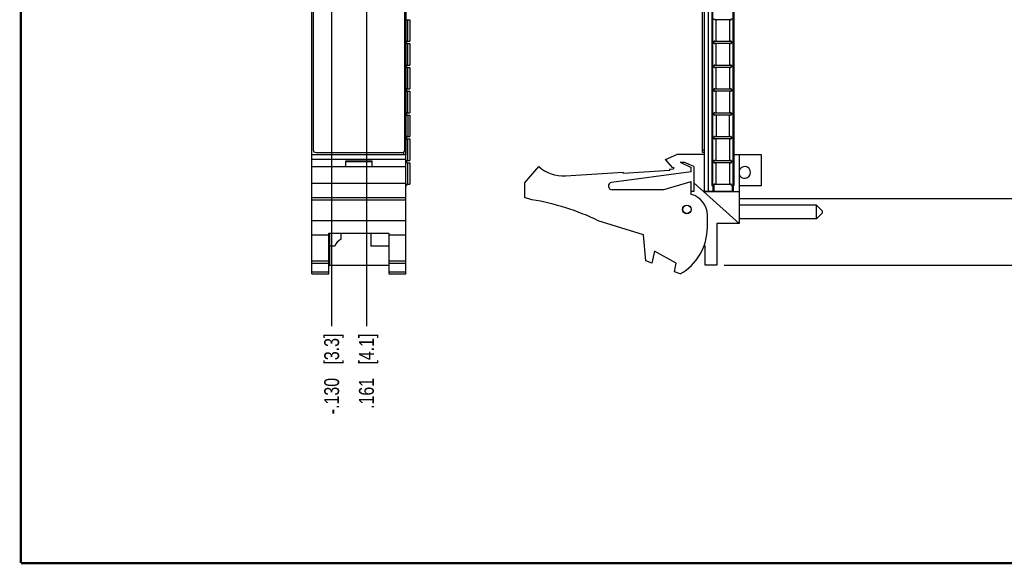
# Model space of a CAD drawing. Header units: inches. Extents: x 0.2 to 16.8, y 0.2 to 10.8.
# Tile 1 of 15: x 0.2 to 8.5, y 0.2 to 4.8. Entities that reach past the tile are written whole.
import ezdxf

# ---------------------------------------------------------------- set-up
doc = ezdxf.new("R2010")
doc.units = ezdxf.units.IN
doc.header["$LTSCALE"] = 0.935
doc.header["$MEASUREMENT"] = 0
doc.layers.get('0').update_dxf_attribs({"linetype": 'CONTINUOUS'})
doc.layers.add('DIMENSIONS', color=7, linetype='CONTINUOUS')
doc.styles.get("Standard").update_dxf_attribs({"font": 'txt', "width": 0.8})
doc.dimstyles.new('DIMSTYLE_1', dxfattribs={"dimtxt": 0.125, "dimasz": 0.18, "dimexe": 0.18, "dimexo": 0.0625, "dimgap": 0.09, "dimtad": 0, "dimtih": 1, "dimtoh": 1, "dimdec": 3, "dimzin": 4, "dimdsep": 46, "dimtxsty": 'STANDARD', "dimblk": '_FILLED', "dimblk1": '_FILLED', "dimblk2": '_FILLED', "dimcen": 0.09, "dimadec": 0, "dimazin": 0, "dimtp": 0.001, "dimtm": 0.001, "dimtfac": 1, "dimtdec": 3, "dimtofl": 0, "dimtmove": 0, "dimatfit": 3, "dimldrblk": '_FILLED', "dimfxl": 1, "dimtolj": 1, "dimtzin": 4, "dimarcsym": 0})
doc.dimstyles.new('DIMSTYLE_2', dxfattribs={"dimtxt": 0.125, "dimasz": 0.18, "dimexe": 0.18, "dimexo": 0.0625, "dimgap": 0.09, "dimtad": 0, "dimtih": 1, "dimtoh": 1, "dimdec": 3, "dimzin": 4, "dimdsep": 46, "dimtxsty": 'STANDARD', "dimblk": '_FILLED', "dimblk1": '_FILLED', "dimblk2": '_FILLED', "dimcen": 0.09, "dimadec": 0, "dimazin": 0, "dimtp": 0.001, "dimtm": 0.001, "dimtfac": 1, "dimtdec": 3, "dimtofl": 0, "dimtmove": 0, "dimatfit": 3, "dimldrblk": '_FILLED', "dimfxl": 1, "dimtolj": 1, "dimtzin": 4, "dimarcsym": 0})

# ---------------------------------------------------------------- blocks, each defined once
blk = doc.blocks.new('_FILLED')
at = {"color": 0, "linetype": 'BYBLOCK'}
blk.add_solid([(0, 0), (-1, 0.174), (-1, -0.174)], dxfattribs=at)
blk = doc.blocks.new('*D0')
at = {"layer": 'DIMENSIONS', "color": 2, "linetype": 'CONTINUOUS'}
for p, q in [((6.1955, 7.8214), (13.8039, 7.8214)), ((13.6789, 7.8214), (13.6789, 5.4141)), ((13.6789, 2.7567), (13.6789, 5.1641)), ((6.1496, 2.7567), (13.8039, 2.7567))]:
    blk.add_line(p, q, dxfattribs=at)
at = {"layer": 'DIMENSIONS', "color": 2, "linetype": 'CONTINUOUS', "xscale": 0.18, "yscale": 0.18, "zscale": 0.18}
for p, rotation in [((13.6789, 7.8214), 90), ((13.6789, 2.7567), 270)]:
    blk.add_blockref('_FILLED', p, dxfattribs=dict(at, rotation=rotation))
at = {"layer": 'DIMENSIONS', "color": 2, "linetype": 'CONTINUOUS', "insert": (13.6789, 5.3516), "char_height": 0.125, "width": 1.425, "attachment_point": 2, "line_spacing_factor": 0.9}
blk.add_mtext('5.065{\\Ftxt.shx;\\W1.000000;\\H0.125000; }[128.64]', dxfattribs=at)
blk = doc.blocks.new('*D11')
at = {"layer": 'DIMENSIONS', "color": 2, "linetype": 'CONTINUOUS'}
blk.add_line((2.857, 4.9181), (2.857, 2.2462), dxfattribs=at)
at = {"layer": 'DIMENSIONS', "color": 2, "linetype": 'CONTINUOUS', "insert": (2.7945, 2.1837), "char_height": 0.125, "width": 1.125, "attachment_point": 3, "rotation": 90, "line_spacing_factor": 0.9}
blk.add_mtext('-.130{\\Ftxt.shx;\\W1.000000;\\H0.125000; }[3.3]', dxfattribs=at)
blk = doc.blocks.new('*D12')
at = {"layer": 'DIMENSIONS', "color": 2, "linetype": 'CONTINUOUS'}
blk.add_line((3.1485, 4.9181), (3.1485, 2.2462), dxfattribs=at)
at = {"layer": 'DIMENSIONS', "color": 2, "linetype": 'CONTINUOUS', "insert": (3.086, 2.1837), "char_height": 0.125, "width": 1.025, "attachment_point": 3, "rotation": 90, "line_spacing_factor": 0.9}
blk.add_mtext('.161{\\Ftxt.shx;\\W1.000000;\\H0.125000; }[4.1]', dxfattribs=at)

msp = doc.modelspace()

# ---------------------------------------------------------------- linework, layer by layer
at = {"color": 7, "linetype": 'CONTINUOUS'}
for p, q in [((2.6911, 2.6837), (2.6911, 7.8214)), ((2.7031, 7.7934), (2.7031, 3.7234)), ((3.4711, 3.7234), (3.4711, 7.7934)), ((3.4771, 7.8214), (3.4771, 3.6857)), ((5.9691, 3.7034), (5.9691, 7.8134)), ((5.9841, 3.3757), (5.9841, 7.8214)), ((6.0151, 7.8214), (6.0151, 3.3784)), ((3.4794, 7.4264), (3.4794, 3.6857)), ((6.0452, 7.4264), (6.0452, 3.4264)), ((6.0517, 7.4264), (6.0517, 3.4264)), ((6.2247, 3.4264), (6.2247, 7.4264)), ((6.2312, 7.4264), (6.2312, 3.4264)), ((3.4884, 4.8164), (3.5121, 4.8164)), ((3.4969, 4.6364), (3.4969, 4.8164)), ((3.5121, 4.8164), (3.5121, 4.6364)), ((6.2041, 4.8164), (6.0702, 4.8164)), ((6.0819, 4.6364), (6.0819, 4.8164)), ((6.1945, 4.8164), (6.1945, 4.6364)), ((3.4884, 4.6364), (3.5121, 4.6364)), ((6.0702, 4.6364), (6.2041, 4.6364)), ((3.4884, 4.6164), (3.5121, 4.6164)), ((3.4969, 4.4364), (3.4969, 4.6164)), ((3.5121, 4.6164), (3.5121, 4.4364)), ((6.2041, 4.6164), (6.0702, 4.6164)), ((6.0819, 4.4364), (6.0819, 4.6164)), ((6.1945, 4.6164), (6.1945, 4.4364)), ((3.4884, 4.4364), (3.5121, 4.4364)), ((3.4884, 4.4164), (3.5121, 4.4164)), ((3.4969, 4.2364), (3.4969, 4.4164)), ((3.5121, 4.4164), (3.5121, 4.2364)), ((6.0702, 4.4364), (6.2041, 4.4364)), ((6.2041, 4.4164), (6.0702, 4.4164)), ((6.0819, 4.2364), (6.0819, 4.4164)), ((6.1945, 4.4164), (6.1945, 4.2364)), ((3.4884, 4.2364), (3.5121, 4.2364)), ((3.4884, 4.2164), (3.5121, 4.2164)), ((3.4969, 4.0364), (3.4969, 4.2164)), ((3.5121, 4.2164), (3.5121, 4.0364)), ((6.0702, 4.2364), (6.2041, 4.2364)), ((6.2041, 4.2164), (6.0702, 4.2164)), ((6.0819, 4.0364), (6.0819, 4.2164)), ((6.1945, 4.2164), (6.1945, 4.0364)), ((3.4884, 4.0364), (3.5121, 4.0364)), ((3.4884, 4.0164), (3.5121, 4.0164)), ((3.4969, 4.0164), (3.4969, 3.8364)), ((3.5121, 4.0164), (3.5121, 3.8364)), ((6.0702, 4.0364), (6.2041, 4.0364)), ((6.2041, 4.0164), (6.0702, 4.0164)), ((6.0819, 4.0164), (6.0819, 3.8364)), ((6.1945, 3.8364), (6.1945, 4.0164)), ((3.4884, 3.8364), (3.5121, 3.8364)), ((3.4884, 3.8164), (3.5121, 3.8164)), ((3.4969, 3.6364), (3.4969, 3.8164)), ((3.5121, 3.8164), (3.5121, 3.6364)), ((6.0702, 3.8364), (6.2041, 3.8364)), ((6.2041, 3.8164), (6.0702, 3.8164)), ((6.0819, 3.6364), (6.0819, 3.8164)), ((6.1945, 3.8164), (6.1945, 3.6364)), ((5.9841, 3.7234), (5.9691, 3.7234)), ((2.6911, 3.6857), (3.4791, 3.6857)), ((3.4791, 3.6427), (2.6911, 3.6427)), ((2.7231, 3.7034), (3.4511, 3.7034)), ((3.4616, 3.6857), (3.4616, 3.7066)), ((3.4791, 2.6837), (3.4791, 3.6857)), ((3.4884, 3.6364), (3.5121, 3.6364)), ((5.6591, 3.6427), (5.7541, 3.6857)), ((5.7191, 3.5727), (5.6591, 3.6427)), ((5.9841, 3.6857), (5.7541, 3.6857)), ((5.9841, 3.7034), (5.9691, 3.7034)), ((6.0702, 3.6364), (6.2041, 3.6364)), ((6.2312, 3.6857), (6.4591, 3.6857)), ((6.2751, 3.6857), (6.2751, 3.1067)), ((6.4591, 3.6857), (6.4591, 3.4227)), ((2.6911, 3.5857), (3.4791, 3.5857)), ((2.9751, 3.6327), (3.1951, 3.6327)), ((2.9751, 3.5857), (2.9751, 3.6327)), ((2.9751, 3.6257), (3.1951, 3.6257)), ((3.1951, 3.6327), (3.1951, 3.5857)), ((3.487, 3.6214), (3.4866, 3.6237)), ((3.4884, 3.6164), (3.5121, 3.6164)), ((3.4969, 3.4364), (3.4969, 3.6164)), ((3.5121, 3.6164), (3.5121, 3.4364)), ((4.4741, 3.4457), (4.5941, 3.5857)), ((5.3037, 3.5282), (5.6928, 3.5536)), ((5.6922, 3.5636), (5.7241, 3.5657)), ((5.6922, 3.5636), (5.6928, 3.5536)), ((5.7241, 3.5803), (5.7191, 3.5727)), ((5.7241, 3.5803), (5.7241, 3.5657)), ((5.7801, 3.6227), (5.8741, 3.5757)), ((5.7801, 3.6227), (5.8123, 3.6227)), ((5.8941, 3.5857), (5.8123, 3.6227)), ((5.8741, 3.5407), (5.8741, 3.5757)), ((5.8941, 3.5857), (5.8941, 3.3757)), ((6.2041, 3.6164), (6.0702, 3.6164)), ((6.0819, 3.4364), (6.0819, 3.6164)), ((6.1945, 3.6164), (6.1945, 3.4364)), ((4.8177, 3.5064), (5.303, 3.5381)), ((5.8741, 3.5407), (5.2051, 3.4504)), ((5.3037, 3.5282), (5.303, 3.5381)), ((2.6911, 3.4457), (3.4791, 3.4457)), ((3.4794, 3.4264), (3.4851, 3.4264)), ((3.4884, 3.4364), (3.5121, 3.4364)), ((4.4741, 3.4457), (4.4741, 3.3257)), ((5.6341, 3.3907), (5.2091, 3.3907)), ((5.6341, 3.3907), (5.8741, 3.4607)), ((5.8741, 3.3507), (5.8741, 3.4607)), ((6.2751, 3.1067), (5.8941, 3.4473)), ((6.0452, 3.4264), (6.0625, 3.4264)), ((6.0541, 3.4264), (6.0541, 3.3784)), ((6.0618, 3.4264), (6.0618, 3.3784)), ((6.0702, 3.4364), (6.2041, 3.4364)), ((6.2117, 3.4264), (6.2312, 3.4264)), ((6.2182, 3.4264), (6.2182, 3.3784)), ((6.2271, 3.3784), (6.2271, 3.4264)), ((6.4591, 3.4227), (6.2751, 3.4227)), ((2.6911, 3.3257), (3.4791, 3.3257)), ((2.6911, 3.3062), (3.4791, 3.3062)), ((4.5361, 3.3062), (4.4741, 3.3257)), ((5.8941, 3.3757), (5.8741, 3.3757)), ((5.9841, 3.3784), (6.2271, 3.3784)), ((5.9841, 3.3757), (6.2751, 3.3757)), ((6.0891, 3.3757), (6.0891, 3.3784)), ((6.2751, 3.317), (12.4006, 3.3167)), ((6.9251, 3.2605), (6.2751, 3.2605)), ((6.9751, 3.2105), (6.9251, 3.2605)), ((6.9251, 3.1455), (6.9251, 3.2605)), ((6.0091, 3.0757), (6.0091, 3.1764)), ((6.9251, 3.1455), (6.2751, 3.1455)), ((6.9751, 3.1955), (6.9251, 3.1455)), ((6.9751, 3.1955), (6.9751, 3.2105)), ((3.4791, 3.1304), (2.6911, 3.1304)), ((5.4741, 3.0107), (5.0941, 3.1304)), ((6.0871, 3.1067), (6.0871, 2.7567)), ((6.2751, 3.1067), (6.0871, 3.1067)), ((2.6911, 3.0107), (2.8331, 3.0107)), ((2.8331, 3.026), (3.3371, 3.026)), ((2.8331, 2.6837), (2.8331, 3.026)), ((2.8391, 3.026), (2.8391, 2.7567)), ((2.9361, 2.9761), (2.9361, 3.026)), ((3.1861, 3.026), (3.1861, 2.9167)), ((3.3371, 3.026), (3.3371, 2.6837)), ((3.3371, 3.0107), (3.4791, 3.0107)), ((5.4941, 2.7937), (5.4741, 3.0107)), ((2.8829, 2.9167), (2.8391, 2.9167)), ((3.3371, 2.9167), (3.1861, 2.9167)), ((5.9891, 2.9167), (5.9822, 2.9225)), ((5.9891, 2.7567), (5.9891, 2.9167)), ((5.5641, 2.8745), (5.5441, 2.7745)), ((5.7481, 2.7745), (5.5641, 2.8745)), ((2.6911, 2.7937), (2.8331, 2.7937)), ((2.6911, 2.7745), (2.8331, 2.7745)), ((2.8391, 2.7567), (3.3371, 2.7567)), ((3.3371, 2.7937), (3.4791, 2.7937)), ((3.3371, 2.7745), (3.4791, 2.7745)), ((5.5441, 2.7745), (5.4941, 2.7937)), ((5.7335, 2.7016), (5.7481, 2.7745)), ((6.0871, 2.7567), (5.9891, 2.7567)), ((2.6911, 2.7016), (2.8331, 2.7016)), ((2.6911, 2.6837), (2.8331, 2.6837)), ((3.3371, 2.7016), (3.4791, 2.7016)), ((3.3371, 2.6837), (3.4791, 2.6837)), ((5.7801, 2.6837), (5.7335, 2.7016))]:
    msp.add_line(p, q, dxfattribs=at)
at = {"color": 7, "linetype": 'CONTINUOUS', "const_width": 0.02}
for points in [[(0.25, 10.7586), (0.25, 0.2586)], [(0.25, 0.2586), (16.75, 0.2586)]]:
    msp.add_lwpolyline(points, dxfattribs=at)
at = {"color": 7, "linetype": 'CONTINUOUS'}
for radius in [0.0365, 0.035]:
    msp.add_circle((5.8371, 3.2257), radius, dxfattribs=at)
for centre, radius, start, end in [((2.7231, 3.7234), 0.02, 180, 270), ((3.4511, 3.7234), 0.02, 270, 360), ((3.5057, 3.6264), 0.0194, 180.00705, 188.22488), ((4.7981, 3.8057), 0.3, 227.16657, 273.74672), ((6.3221, 3.5355), 0.0492, 197.20461, 162.79539), ((5.2091, 3.4207), 0.03, 97.68448, 270), ((4.2128, 1.3062), 2.026, 64.21446, 80.81669), ((5.8291, 3.1764), 0.18, 0, 75.52249), ((5.5591, 3.0757), 0.45, 299.41364, 360), ((2.9851, 2.8787), 0.109, 116.71426, 159.59683)]:
    msp.add_arc(centre, radius, start, end, dxfattribs=at)
for points, knots in [([(6.0712, 4.8164), (6.07, 4.8164), (6.0683, 4.8168), (6.0663, 4.8181), (6.065, 4.8193), (6.0639, 4.8209), (6.0631, 4.8226), (6.0626, 4.8245), (6.0625, 4.8258), (6.0625, 4.8264)], [0, 0, 0, 0, 0.231997, 0.352446, 0.47597, 0.603038, 0.733671, 0.866724, 1, 1, 1, 1]), ([(6.2117, 4.8264), (6.2117, 4.8258), (6.2116, 4.8245), (6.2111, 4.8226), (6.2103, 4.8209), (6.2092, 4.8193), (6.2079, 4.8181), (6.2059, 4.8168), (6.2042, 4.8164), (6.2031, 4.8164)], [0, 0, 0, 0, 0.133267, 0.26631, 0.396936, 0.524002, 0.647527, 0.767983, 1, 1, 1, 1]), ([(6.2041, 4.8164), (6.2052, 4.8164), (6.2069, 4.8168), (6.2089, 4.8181), (6.2102, 4.8193), (6.2113, 4.8209), (6.2121, 4.8226), (6.2126, 4.8245), (6.2127, 4.8258), (6.2127, 4.8264)], [0, 0, 0, 0, 0.232016, 0.35247, 0.475995, 0.603061, 0.733688, 0.866733, 1, 1, 1, 1]), ([(3.4858, 4.6314), (3.4856, 4.6306), (3.4852, 4.629), (3.4851, 4.6273), (3.4851, 4.6264)], [0, 0, 0, 0, 0.488864, 1, 1, 1, 1]), ([(3.4851, 4.6264), (3.4851, 4.6258), (3.4852, 4.6245), (3.4855, 4.6226), (3.4859, 4.6209), (3.4865, 4.6194), (3.4873, 4.6181), (3.4881, 4.6172), (3.4891, 4.6166), (3.4898, 4.6164), (3.4901, 4.6164)], [0, 0, 0, 0, 0.160497, 0.317683, 0.466017, 0.601377, 0.72178, 0.826625, 0.917814, 1, 1, 1, 1]), ([(3.4876, 4.6351), (3.4872, 4.6346), (3.4865, 4.6334), (3.486, 4.6321), (3.4858, 4.6314)], [0, 0, 0, 0, 0.461306, 1, 1, 1, 1]), ([(3.4864, 4.6264), (3.4864, 4.6273), (3.4865, 4.629), (3.4869, 4.6314), (3.4877, 4.6334), (3.4885, 4.6346), (3.4889, 4.6351)], [0, 0, 0, 0, 0.281514, 0.550928, 0.792913, 1, 1, 1, 1]), ([(3.487, 4.6214), (3.4868, 4.6222), (3.4865, 4.6239), (3.4864, 4.6256), (3.4864, 4.6264)], [0, 0, 0, 0, 0.48886, 1, 1, 1, 1]), ([(3.4901, 4.6364), (3.4899, 4.6364), (3.4895, 4.6364), (3.4886, 4.636), (3.488, 4.6355), (3.4876, 4.6351)], [0, 0, 0, 0, 0.22463, 0.461864, 1, 1, 1, 1]), ([(6.0702, 4.6364), (6.069, 4.6364), (6.0673, 4.636), (6.0653, 4.6348), (6.064, 4.6335), (6.0629, 4.632), (6.0621, 4.6303), (6.0616, 4.6284), (6.0615, 4.6271), (6.0615, 4.6264)], [0, 0, 0, 0, 0.231997, 0.352446, 0.47597, 0.603038, 0.733671, 0.866724, 1, 1, 1, 1]), ([(6.0615, 4.6264), (6.0615, 4.6258), (6.0616, 4.6245), (6.0621, 4.6226), (6.0629, 4.6209), (6.064, 4.6193), (6.0653, 4.6181), (6.0673, 4.6168), (6.069, 4.6164), (6.0702, 4.6164)], [0, 0, 0, 0, 0.133276, 0.266327, 0.396959, 0.524027, 0.647551, 0.768001, 1, 1, 1, 1]), ([(6.0625, 4.6264), (6.0625, 4.6271), (6.0626, 4.6284), (6.0631, 4.6303), (6.0639, 4.632), (6.065, 4.6335), (6.0663, 4.6348), (6.0683, 4.636), (6.07, 4.6364), (6.0712, 4.6364)], [0, 0, 0, 0, 0.133276, 0.266327, 0.396959, 0.524027, 0.647551, 0.768001, 1, 1, 1, 1]), ([(6.0712, 4.6164), (6.07, 4.6164), (6.0683, 4.6168), (6.0663, 4.6181), (6.065, 4.6193), (6.0639, 4.6209), (6.0631, 4.6226), (6.0626, 4.6245), (6.0625, 4.6258), (6.0625, 4.6264)], [0, 0, 0, 0, 0.231997, 0.352446, 0.47597, 0.603038, 0.733671, 0.866724, 1, 1, 1, 1]), ([(6.2031, 4.6364), (6.2038, 4.6364), (6.2053, 4.6362), (6.2075, 4.6352), (6.2093, 4.6336), (6.2102, 4.6322), (6.2105, 4.6314)], [0, 0, 0, 0, 0.238637, 0.48393, 0.737127, 1, 1, 1, 1]), ([(6.2117, 4.6264), (6.2117, 4.6258), (6.2116, 4.6245), (6.2111, 4.6226), (6.2103, 4.6209), (6.2092, 4.6193), (6.2079, 4.6181), (6.2059, 4.6168), (6.2042, 4.6164), (6.2031, 4.6164)], [0, 0, 0, 0, 0.133267, 0.26631, 0.396936, 0.524002, 0.647527, 0.767983, 1, 1, 1, 1]), ([(6.2127, 4.6264), (6.2127, 4.6271), (6.2126, 4.6284), (6.2121, 4.6303), (6.2113, 4.632), (6.2102, 4.6335), (6.2089, 4.6348), (6.2069, 4.636), (6.2052, 4.6364), (6.2041, 4.6364)], [0, 0, 0, 0, 0.133267, 0.26631, 0.396936, 0.524002, 0.647527, 0.767983, 1, 1, 1, 1]), ([(6.2041, 4.6164), (6.2052, 4.6164), (6.2069, 4.6168), (6.2089, 4.6181), (6.2102, 4.6193), (6.2113, 4.6209), (6.2121, 4.6226), (6.2126, 4.6245), (6.2127, 4.6258), (6.2127, 4.6264)], [0, 0, 0, 0, 0.232016, 0.35247, 0.475995, 0.603061, 0.733688, 0.866733, 1, 1, 1, 1]), ([(6.2105, 4.6314), (6.2107, 4.6311), (6.2114, 4.6295), (6.2117, 4.6277), (6.2117, 4.6264)], [0, 0, 0, 0, 0.248013, 1, 1, 1, 1]), ([(3.4889, 4.6178), (3.4885, 4.6182), (3.4877, 4.6194), (3.4872, 4.6207), (3.487, 4.6214)], [0, 0, 0, 0, 0.461287, 1, 1, 1, 1]), ([(3.4858, 4.4314), (3.4856, 4.4306), (3.4852, 4.429), (3.4851, 4.4273), (3.4851, 4.4264)], [0, 0, 0, 0, 0.488864, 1, 1, 1, 1]), ([(3.4851, 4.4264), (3.4851, 4.4258), (3.4852, 4.4245), (3.4855, 4.4226), (3.4859, 4.4209), (3.4865, 4.4194), (3.4873, 4.4181), (3.4881, 4.4172), (3.4891, 4.4166), (3.4898, 4.4164), (3.4901, 4.4164)], [0, 0, 0, 0, 0.160497, 0.317683, 0.466017, 0.601377, 0.72178, 0.826625, 0.917814, 1, 1, 1, 1]), ([(3.4876, 4.4351), (3.4872, 4.4346), (3.4865, 4.4334), (3.486, 4.4321), (3.4858, 4.4314)], [0, 0, 0, 0, 0.461306, 1, 1, 1, 1]), ([(3.4864, 4.4264), (3.4864, 4.4273), (3.4865, 4.429), (3.4869, 4.4314), (3.4877, 4.4334), (3.4885, 4.4346), (3.4889, 4.4351)], [0, 0, 0, 0, 0.281514, 0.550928, 0.792913, 1, 1, 1, 1]), ([(3.487, 4.4214), (3.4868, 4.4222), (3.4865, 4.4239), (3.4864, 4.4256), (3.4864, 4.4264)], [0, 0, 0, 0, 0.48886, 1, 1, 1, 1]), ([(3.4889, 4.4178), (3.4885, 4.4182), (3.4877, 4.4194), (3.4872, 4.4207), (3.487, 4.4214)], [0, 0, 0, 0, 0.461287, 1, 1, 1, 1]), ([(3.4901, 4.4364), (3.4899, 4.4364), (3.4895, 4.4364), (3.4886, 4.436), (3.488, 4.4355), (3.4876, 4.4351)], [0, 0, 0, 0, 0.22463, 0.461864, 1, 1, 1, 1]), ([(6.0702, 4.4364), (6.069, 4.4364), (6.0673, 4.436), (6.0653, 4.4348), (6.064, 4.4335), (6.0629, 4.432), (6.0621, 4.4303), (6.0616, 4.4284), (6.0615, 4.4271), (6.0615, 4.4264)], [0, 0, 0, 0, 0.231997, 0.352446, 0.47597, 0.603038, 0.733671, 0.866724, 1, 1, 1, 1]), ([(6.0615, 4.4264), (6.0615, 4.4258), (6.0616, 4.4245), (6.0621, 4.4226), (6.0629, 4.4209), (6.064, 4.4193), (6.0653, 4.4181), (6.0673, 4.4168), (6.069, 4.4164), (6.0702, 4.4164)], [0, 0, 0, 0, 0.133276, 0.266327, 0.396959, 0.524027, 0.647551, 0.768001, 1, 1, 1, 1]), ([(6.0625, 4.4264), (6.0625, 4.4271), (6.0626, 4.4284), (6.0631, 4.4303), (6.0639, 4.432), (6.065, 4.4335), (6.0663, 4.4348), (6.0683, 4.436), (6.07, 4.4364), (6.0712, 4.4364)], [0, 0, 0, 0, 0.133276, 0.266327, 0.396959, 0.524027, 0.647551, 0.768001, 1, 1, 1, 1]), ([(6.0712, 4.4164), (6.07, 4.4164), (6.0683, 4.4168), (6.0663, 4.4181), (6.065, 4.4193), (6.0639, 4.4209), (6.0631, 4.4226), (6.0626, 4.4245), (6.0625, 4.4258), (6.0625, 4.4264)], [0, 0, 0, 0, 0.231997, 0.352446, 0.47597, 0.603038, 0.733671, 0.866724, 1, 1, 1, 1]), ([(6.2031, 4.4364), (6.2038, 4.4364), (6.2053, 4.4362), (6.2075, 4.4352), (6.2093, 4.4336), (6.2102, 4.4322), (6.2105, 4.4314)], [0, 0, 0, 0, 0.238637, 0.48393, 0.737127, 1, 1, 1, 1]), ([(6.2117, 4.4264), (6.2117, 4.4258), (6.2116, 4.4245), (6.2111, 4.4226), (6.2103, 4.4209), (6.2092, 4.4193), (6.2079, 4.4181), (6.2059, 4.4168), (6.2042, 4.4164), (6.2031, 4.4164)], [0, 0, 0, 0, 0.133267, 0.26631, 0.396936, 0.524002, 0.647527, 0.767983, 1, 1, 1, 1]), ([(6.2127, 4.4264), (6.2127, 4.4271), (6.2126, 4.4284), (6.2121, 4.4303), (6.2113, 4.432), (6.2102, 4.4335), (6.2089, 4.4348), (6.2069, 4.436), (6.2052, 4.4364), (6.2041, 4.4364)], [0, 0, 0, 0, 0.133267, 0.26631, 0.396936, 0.524002, 0.647527, 0.767983, 1, 1, 1, 1]), ([(6.2041, 4.4164), (6.2052, 4.4164), (6.2069, 4.4168), (6.2089, 4.4181), (6.2102, 4.4193), (6.2113, 4.4209), (6.2121, 4.4226), (6.2126, 4.4245), (6.2127, 4.4258), (6.2127, 4.4264)], [0, 0, 0, 0, 0.232016, 0.35247, 0.475995, 0.603061, 0.733688, 0.866733, 1, 1, 1, 1]), ([(6.2105, 4.4314), (6.2107, 4.4311), (6.2114, 4.4295), (6.2117, 4.4277), (6.2117, 4.4264)], [0, 0, 0, 0, 0.248013, 1, 1, 1, 1]), ([(3.4858, 4.2314), (3.4856, 4.2306), (3.4852, 4.229), (3.4851, 4.2273), (3.4851, 4.2264)], [0, 0, 0, 0, 0.488864, 1, 1, 1, 1]), ([(3.4851, 4.2264), (3.4851, 4.2258), (3.4852, 4.2245), (3.4855, 4.2226), (3.4859, 4.2209), (3.4865, 4.2194), (3.4873, 4.2181), (3.4881, 4.2172), (3.4891, 4.2166), (3.4898, 4.2164), (3.4901, 4.2164)], [0, 0, 0, 0, 0.160497, 0.317683, 0.466017, 0.601377, 0.72178, 0.826625, 0.917814, 1, 1, 1, 1]), ([(3.4876, 4.2351), (3.4872, 4.2346), (3.4865, 4.2334), (3.486, 4.2321), (3.4858, 4.2314)], [0, 0, 0, 0, 0.461306, 1, 1, 1, 1]), ([(3.4864, 4.2264), (3.4864, 4.2273), (3.4865, 4.229), (3.4869, 4.2314), (3.4877, 4.2334), (3.4885, 4.2346), (3.4889, 4.2351)], [0, 0, 0, 0, 0.281514, 0.550928, 0.792913, 1, 1, 1, 1]), ([(3.487, 4.2214), (3.4868, 4.2222), (3.4865, 4.2239), (3.4864, 4.2256), (3.4864, 4.2264)], [0, 0, 0, 0, 0.48886, 1, 1, 1, 1]), ([(3.4889, 4.2178), (3.4885, 4.2182), (3.4877, 4.2194), (3.4872, 4.2207), (3.487, 4.2214)], [0, 0, 0, 0, 0.461287, 1, 1, 1, 1]), ([(3.4901, 4.2364), (3.4899, 4.2364), (3.4895, 4.2364), (3.4886, 4.236), (3.488, 4.2355), (3.4876, 4.2351)], [0, 0, 0, 0, 0.22463, 0.461864, 1, 1, 1, 1]), ([(6.0702, 4.2364), (6.069, 4.2364), (6.0673, 4.236), (6.0653, 4.2348), (6.064, 4.2335), (6.0629, 4.232), (6.0621, 4.2303), (6.0616, 4.2284), (6.0615, 4.2271), (6.0615, 4.2264)], [0, 0, 0, 0, 0.231997, 0.352446, 0.47597, 0.603038, 0.733671, 0.866724, 1, 1, 1, 1]), ([(6.0615, 4.2264), (6.0615, 4.2258), (6.0616, 4.2245), (6.0621, 4.2226), (6.0629, 4.2209), (6.064, 4.2193), (6.0653, 4.2181), (6.0673, 4.2168), (6.069, 4.2164), (6.0702, 4.2164)], [0, 0, 0, 0, 0.133276, 0.266327, 0.396959, 0.524027, 0.647551, 0.768001, 1, 1, 1, 1]), ([(6.0625, 4.2264), (6.0625, 4.2271), (6.0626, 4.2284), (6.0631, 4.2303), (6.0639, 4.232), (6.065, 4.2335), (6.0663, 4.2348), (6.0683, 4.236), (6.07, 4.2364), (6.0712, 4.2364)], [0, 0, 0, 0, 0.133276, 0.266327, 0.396959, 0.524027, 0.647551, 0.768001, 1, 1, 1, 1]), ([(6.0712, 4.2164), (6.07, 4.2164), (6.0683, 4.2168), (6.0663, 4.2181), (6.065, 4.2193), (6.0639, 4.2209), (6.0631, 4.2226), (6.0626, 4.2245), (6.0625, 4.2258), (6.0625, 4.2264)], [0, 0, 0, 0, 0.231997, 0.352446, 0.47597, 0.603038, 0.733671, 0.866724, 1, 1, 1, 1]), ([(6.2031, 4.2364), (6.2038, 4.2364), (6.2053, 4.2362), (6.2075, 4.2352), (6.2093, 4.2336), (6.2102, 4.2322), (6.2105, 4.2314)], [0, 0, 0, 0, 0.238637, 0.48393, 0.737127, 1, 1, 1, 1]), ([(6.2117, 4.2264), (6.2117, 4.2258), (6.2116, 4.2245), (6.2111, 4.2226), (6.2103, 4.2209), (6.2092, 4.2193), (6.2079, 4.2181), (6.2059, 4.2168), (6.2042, 4.2164), (6.2031, 4.2164)], [0, 0, 0, 0, 0.133267, 0.26631, 0.396936, 0.524002, 0.647527, 0.767983, 1, 1, 1, 1]), ([(6.2127, 4.2264), (6.2127, 4.2271), (6.2126, 4.2284), (6.2121, 4.2303), (6.2113, 4.232), (6.2102, 4.2335), (6.2089, 4.2348), (6.2069, 4.236), (6.2052, 4.2364), (6.2041, 4.2364)], [0, 0, 0, 0, 0.133267, 0.26631, 0.396936, 0.524002, 0.647527, 0.767983, 1, 1, 1, 1]), ([(6.2041, 4.2164), (6.2052, 4.2164), (6.2069, 4.2168), (6.2089, 4.2181), (6.2102, 4.2193), (6.2113, 4.2209), (6.2121, 4.2226), (6.2126, 4.2245), (6.2127, 4.2258), (6.2127, 4.2264)], [0, 0, 0, 0, 0.232016, 0.35247, 0.475995, 0.603061, 0.733688, 0.866733, 1, 1, 1, 1]), ([(6.2105, 4.2314), (6.2107, 4.2311), (6.2114, 4.2295), (6.2117, 4.2277), (6.2117, 4.2264)], [0, 0, 0, 0, 0.248013, 1, 1, 1, 1]), ([(3.4858, 4.0314), (3.4856, 4.0306), (3.4852, 4.029), (3.4851, 4.0273), (3.4851, 4.0264)], [0, 0, 0, 0, 0.488864, 1, 1, 1, 1]), ([(3.4851, 4.0264), (3.4851, 4.0258), (3.4852, 4.0245), (3.4855, 4.0226), (3.4859, 4.0209), (3.4865, 4.0194), (3.4873, 4.0181), (3.4881, 4.0172), (3.4891, 4.0166), (3.4898, 4.0164), (3.4901, 4.0164)], [0, 0, 0, 0, 0.160497, 0.317683, 0.466017, 0.601377, 0.72178, 0.826625, 0.917814, 1, 1, 1, 1]), ([(3.4876, 4.0351), (3.4872, 4.0346), (3.4865, 4.0334), (3.486, 4.0321), (3.4858, 4.0314)], [0, 0, 0, 0, 0.461306, 1, 1, 1, 1]), ([(3.4864, 4.0264), (3.4864, 4.0273), (3.4865, 4.029), (3.4869, 4.0314), (3.4877, 4.0334), (3.4885, 4.0346), (3.4889, 4.0351)], [0, 0, 0, 0, 0.281514, 0.550928, 0.792913, 1, 1, 1, 1]), ([(3.487, 4.0214), (3.4868, 4.0222), (3.4865, 4.0239), (3.4864, 4.0256), (3.4864, 4.0264)], [0, 0, 0, 0, 0.48886, 1, 1, 1, 1]), ([(3.4889, 4.0178), (3.4885, 4.0182), (3.4877, 4.0194), (3.4872, 4.0207), (3.487, 4.0214)], [0, 0, 0, 0, 0.461287, 1, 1, 1, 1]), ([(3.4901, 4.0364), (3.4899, 4.0364), (3.4895, 4.0364), (3.4886, 4.036), (3.488, 4.0355), (3.4876, 4.0351)], [0, 0, 0, 0, 0.22463, 0.461864, 1, 1, 1, 1]), ([(6.0702, 4.0364), (6.069, 4.0364), (6.0673, 4.036), (6.0653, 4.0348), (6.064, 4.0335), (6.0629, 4.032), (6.0621, 4.0303), (6.0616, 4.0284), (6.0615, 4.0271), (6.0615, 4.0264)], [0, 0, 0, 0, 0.231997, 0.352446, 0.47597, 0.603038, 0.733671, 0.866724, 1, 1, 1, 1]), ([(6.0615, 4.0264), (6.0615, 4.0258), (6.0616, 4.0245), (6.0621, 4.0226), (6.0629, 4.0209), (6.064, 4.0193), (6.0653, 4.0181), (6.0673, 4.0168), (6.069, 4.0164), (6.0702, 4.0164)], [0, 0, 0, 0, 0.133276, 0.266327, 0.396959, 0.524027, 0.647551, 0.768001, 1, 1, 1, 1]), ([(6.0625, 4.0264), (6.0625, 4.0271), (6.0626, 4.0284), (6.0631, 4.0303), (6.0639, 4.032), (6.065, 4.0335), (6.0663, 4.0348), (6.0683, 4.036), (6.07, 4.0364), (6.0712, 4.0364)], [0, 0, 0, 0, 0.133276, 0.266327, 0.396959, 0.524027, 0.647551, 0.768001, 1, 1, 1, 1]), ([(6.0712, 4.0164), (6.07, 4.0164), (6.0683, 4.0168), (6.0663, 4.0181), (6.065, 4.0193), (6.0639, 4.0209), (6.0631, 4.0226), (6.0626, 4.0245), (6.0625, 4.0258), (6.0625, 4.0264)], [0, 0, 0, 0, 0.231997, 0.352446, 0.47597, 0.603038, 0.733671, 0.866724, 1, 1, 1, 1]), ([(6.2031, 4.0364), (6.2038, 4.0364), (6.2053, 4.0362), (6.2075, 4.0352), (6.2093, 4.0336), (6.2102, 4.0322), (6.2105, 4.0314)], [0, 0, 0, 0, 0.238637, 0.48393, 0.737127, 1, 1, 1, 1]), ([(6.2117, 4.0264), (6.2117, 4.0258), (6.2116, 4.0245), (6.2111, 4.0226), (6.2103, 4.0209), (6.2092, 4.0193), (6.2079, 4.0181), (6.2059, 4.0168), (6.2042, 4.0164), (6.2031, 4.0164)], [0, 0, 0, 0, 0.133267, 0.26631, 0.396936, 0.524002, 0.647527, 0.767983, 1, 1, 1, 1]), ([(6.2127, 4.0264), (6.2127, 4.0271), (6.2126, 4.0284), (6.2121, 4.0303), (6.2113, 4.032), (6.2102, 4.0335), (6.2089, 4.0348), (6.2069, 4.036), (6.2052, 4.0364), (6.2041, 4.0364)], [0, 0, 0, 0, 0.133267, 0.26631, 0.396936, 0.524002, 0.647527, 0.767983, 1, 1, 1, 1]), ([(6.2041, 4.0164), (6.2052, 4.0164), (6.2069, 4.0168), (6.2089, 4.0181), (6.2102, 4.0193), (6.2113, 4.0209), (6.2121, 4.0226), (6.2126, 4.0245), (6.2127, 4.0258), (6.2127, 4.0264)], [0, 0, 0, 0, 0.232016, 0.35247, 0.475995, 0.603061, 0.733688, 0.866733, 1, 1, 1, 1]), ([(6.2105, 4.0314), (6.2107, 4.0311), (6.2114, 4.0295), (6.2117, 4.0277), (6.2117, 4.0264)], [0, 0, 0, 0, 0.248013, 1, 1, 1, 1]), ([(3.4858, 3.8314), (3.4856, 3.8306), (3.4852, 3.829), (3.4851, 3.8273), (3.4851, 3.8264)], [0, 0, 0, 0, 0.488864, 1, 1, 1, 1]), ([(3.4851, 3.8264), (3.4851, 3.8258), (3.4852, 3.8245), (3.4855, 3.8226), (3.4859, 3.8209), (3.4865, 3.8194), (3.4873, 3.8181), (3.4881, 3.8172), (3.4891, 3.8166), (3.4898, 3.8164), (3.4901, 3.8164)], [0, 0, 0, 0, 0.160497, 0.317683, 0.466017, 0.601377, 0.72178, 0.826625, 0.917814, 1, 1, 1, 1]), ([(3.4876, 3.8351), (3.4872, 3.8346), (3.4865, 3.8334), (3.486, 3.8321), (3.4858, 3.8314)], [0, 0, 0, 0, 0.461306, 1, 1, 1, 1]), ([(3.4864, 3.8264), (3.4864, 3.8273), (3.4865, 3.829), (3.4869, 3.8314), (3.4877, 3.8334), (3.4885, 3.8346), (3.4889, 3.8351)], [0, 0, 0, 0, 0.281514, 0.550928, 0.792913, 1, 1, 1, 1]), ([(3.487, 3.8214), (3.4868, 3.8222), (3.4865, 3.8239), (3.4864, 3.8256), (3.4864, 3.8264)], [0, 0, 0, 0, 0.48886, 1, 1, 1, 1]), ([(3.4889, 3.8178), (3.4885, 3.8182), (3.4877, 3.8194), (3.4872, 3.8207), (3.487, 3.8214)], [0, 0, 0, 0, 0.461287, 1, 1, 1, 1]), ([(3.4901, 3.8364), (3.4899, 3.8364), (3.4895, 3.8364), (3.4886, 3.836), (3.488, 3.8355), (3.4876, 3.8351)], [0, 0, 0, 0, 0.22463, 0.461864, 1, 1, 1, 1]), ([(6.0702, 3.8364), (6.069, 3.8364), (6.0673, 3.836), (6.0653, 3.8348), (6.064, 3.8335), (6.0629, 3.832), (6.0621, 3.8303), (6.0616, 3.8284), (6.0615, 3.8271), (6.0615, 3.8264)], [0, 0, 0, 0, 0.231997, 0.352446, 0.47597, 0.603038, 0.733671, 0.866724, 1, 1, 1, 1]), ([(6.0615, 3.8264), (6.0615, 3.8258), (6.0616, 3.8245), (6.0621, 3.8226), (6.0629, 3.8209), (6.064, 3.8193), (6.0653, 3.8181), (6.0673, 3.8168), (6.069, 3.8164), (6.0702, 3.8164)], [0, 0, 0, 0, 0.133276, 0.266327, 0.396959, 0.524027, 0.647551, 0.768001, 1, 1, 1, 1]), ([(6.0625, 3.8264), (6.0625, 3.8271), (6.0626, 3.8284), (6.0631, 3.8303), (6.0639, 3.832), (6.065, 3.8335), (6.0663, 3.8348), (6.0683, 3.836), (6.07, 3.8364), (6.0712, 3.8364)], [0, 0, 0, 0, 0.133276, 0.266327, 0.396959, 0.524027, 0.647551, 0.768001, 1, 1, 1, 1]), ([(6.0712, 3.8164), (6.07, 3.8164), (6.0683, 3.8168), (6.0663, 3.8181), (6.065, 3.8193), (6.0639, 3.8209), (6.0631, 3.8226), (6.0626, 3.8245), (6.0625, 3.8258), (6.0625, 3.8264)], [0, 0, 0, 0, 0.231997, 0.352446, 0.47597, 0.603038, 0.733671, 0.866724, 1, 1, 1, 1]), ([(6.2031, 3.8364), (6.2038, 3.8364), (6.2053, 3.8362), (6.2075, 3.8352), (6.2093, 3.8336), (6.2102, 3.8322), (6.2105, 3.8314)], [0, 0, 0, 0, 0.238637, 0.48393, 0.737127, 1, 1, 1, 1]), ([(6.2117, 3.8264), (6.2117, 3.8258), (6.2116, 3.8245), (6.2111, 3.8226), (6.2103, 3.8209), (6.2092, 3.8193), (6.2079, 3.8181), (6.2059, 3.8168), (6.2042, 3.8164), (6.2031, 3.8164)], [0, 0, 0, 0, 0.133267, 0.26631, 0.396936, 0.524002, 0.647527, 0.767983, 1, 1, 1, 1]), ([(6.2127, 3.8264), (6.2127, 3.8271), (6.2126, 3.8284), (6.2121, 3.8303), (6.2113, 3.832), (6.2102, 3.8335), (6.2089, 3.8348), (6.2069, 3.836), (6.2052, 3.8364), (6.2041, 3.8364)], [0, 0, 0, 0, 0.133267, 0.26631, 0.396936, 0.524002, 0.647527, 0.767983, 1, 1, 1, 1]), ([(6.2041, 3.8164), (6.2052, 3.8164), (6.2069, 3.8168), (6.2089, 3.8181), (6.2102, 3.8193), (6.2113, 3.8209), (6.2121, 3.8226), (6.2126, 3.8245), (6.2127, 3.8258), (6.2127, 3.8264)], [0, 0, 0, 0, 0.232016, 0.35247, 0.475995, 0.603061, 0.733688, 0.866733, 1, 1, 1, 1]), ([(6.2105, 3.8314), (6.2107, 3.8311), (6.2114, 3.8295), (6.2117, 3.8277), (6.2117, 3.8264)], [0, 0, 0, 0, 0.248013, 1, 1, 1, 1]), ([(3.4876, 3.6351), (3.4872, 3.6346), (3.4865, 3.6334), (3.486, 3.6321), (3.4858, 3.6314)], [0, 0, 0, 0, 0.461306, 1, 1, 1, 1]), ([(3.487, 3.6314), (3.4872, 3.6321), (3.4877, 3.6334), (3.4885, 3.6346), (3.4889, 3.6351)], [0, 0, 0, 0, 0.538703, 1, 1, 1, 1]), ([(3.4901, 3.6364), (3.4899, 3.6364), (3.4895, 3.6364), (3.4886, 3.636), (3.488, 3.6355), (3.4876, 3.6351)], [0, 0, 0, 0, 0.22463, 0.461864, 1, 1, 1, 1]), ([(6.0702, 3.6364), (6.069, 3.6364), (6.0673, 3.636), (6.0653, 3.6348), (6.064, 3.6335), (6.0629, 3.632), (6.0621, 3.6303), (6.0616, 3.6284), (6.0615, 3.6271), (6.0615, 3.6264)], [0, 0, 0, 0, 0.231997, 0.352446, 0.47597, 0.603038, 0.733671, 0.866724, 1, 1, 1, 1]), ([(6.0625, 3.6264), (6.0625, 3.6271), (6.0626, 3.6284), (6.0631, 3.6303), (6.0639, 3.632), (6.065, 3.6335), (6.0663, 3.6348), (6.0683, 3.636), (6.07, 3.6364), (6.0712, 3.6364)], [0, 0, 0, 0, 0.133276, 0.266327, 0.396959, 0.524027, 0.647551, 0.768001, 1, 1, 1, 1]), ([(6.2031, 3.6364), (6.2038, 3.6364), (6.2053, 3.6362), (6.2075, 3.6352), (6.2093, 3.6336), (6.2102, 3.6322), (6.2105, 3.6314)], [0, 0, 0, 0, 0.238637, 0.48393, 0.737127, 1, 1, 1, 1]), ([(6.2127, 3.6264), (6.2127, 3.6271), (6.2126, 3.6284), (6.2121, 3.6303), (6.2113, 3.632), (6.2102, 3.6335), (6.2089, 3.6348), (6.2069, 3.636), (6.2052, 3.6364), (6.2041, 3.6364)], [0, 0, 0, 0, 0.133267, 0.26631, 0.396936, 0.524002, 0.647527, 0.767983, 1, 1, 1, 1]), ([(3.4858, 3.6314), (3.4856, 3.6306), (3.4852, 3.629), (3.4851, 3.6273), (3.4851, 3.6264)], [0, 0, 0, 0, 0.488864, 1, 1, 1, 1]), ([(3.4851, 3.6264), (3.4851, 3.6256), (3.4852, 3.6239), (3.4857, 3.6215), (3.4865, 3.6194), (3.4872, 3.6183), (3.4876, 3.6178)], [0, 0, 0, 0, 0.281501, 0.550907, 0.792895, 1, 1, 1, 1]), ([(3.4864, 3.6264), (3.4864, 3.6273), (3.4865, 3.629), (3.4868, 3.6306), (3.487, 3.6314)], [0, 0, 0, 0, 0.511132, 1, 1, 1, 1]), ([(3.4889, 3.6178), (3.4885, 3.6182), (3.4877, 3.6194), (3.4872, 3.6207), (3.487, 3.6214)], [0, 0, 0, 0, 0.461287, 1, 1, 1, 1]), ([(3.4876, 3.6178), (3.488, 3.6174), (3.4886, 3.6169), (3.4895, 3.6165), (3.4899, 3.6164), (3.4901, 3.6164)], [0, 0, 0, 0, 0.538158, 0.775385, 1, 1, 1, 1]), ([(6.0615, 3.6264), (6.0615, 3.6258), (6.0616, 3.6245), (6.0621, 3.6226), (6.0629, 3.6209), (6.064, 3.6193), (6.0653, 3.6181), (6.0673, 3.6168), (6.069, 3.6164), (6.0702, 3.6164)], [0, 0, 0, 0, 0.133276, 0.266327, 0.396959, 0.524027, 0.647551, 0.768001, 1, 1, 1, 1]), ([(6.0712, 3.6164), (6.07, 3.6164), (6.0683, 3.6168), (6.0663, 3.6181), (6.065, 3.6193), (6.0639, 3.6209), (6.0631, 3.6226), (6.0626, 3.6245), (6.0625, 3.6258), (6.0625, 3.6264)], [0, 0, 0, 0, 0.231997, 0.352446, 0.47597, 0.603038, 0.733671, 0.866724, 1, 1, 1, 1]), ([(6.2117, 3.6264), (6.2117, 3.6258), (6.2116, 3.6245), (6.2111, 3.6226), (6.2103, 3.6209), (6.2092, 3.6193), (6.2079, 3.6181), (6.2059, 3.6168), (6.2042, 3.6164), (6.2031, 3.6164)], [0, 0, 0, 0, 0.133267, 0.26631, 0.396936, 0.524002, 0.647527, 0.767983, 1, 1, 1, 1]), ([(6.2041, 3.6164), (6.2052, 3.6164), (6.2069, 3.6168), (6.2089, 3.6181), (6.2102, 3.6193), (6.2113, 3.6209), (6.2121, 3.6226), (6.2126, 3.6245), (6.2127, 3.6258), (6.2127, 3.6264)], [0, 0, 0, 0, 0.232016, 0.35247, 0.475995, 0.603061, 0.733688, 0.866733, 1, 1, 1, 1]), ([(6.2105, 3.6314), (6.2107, 3.6311), (6.2114, 3.6295), (6.2117, 3.6277), (6.2117, 3.6264)], [0, 0, 0, 0, 0.248013, 1, 1, 1, 1]), ([(3.4858, 3.4314), (3.4856, 3.4306), (3.4852, 3.429), (3.4851, 3.4273), (3.4851, 3.4264)], [0, 0, 0, 0, 0.488864, 1, 1, 1, 1]), ([(3.4876, 3.4351), (3.4872, 3.4346), (3.4865, 3.4334), (3.486, 3.4321), (3.4858, 3.4314)], [0, 0, 0, 0, 0.461306, 1, 1, 1, 1]), ([(3.4864, 3.4264), (3.4864, 3.4273), (3.4865, 3.429), (3.4868, 3.4306), (3.487, 3.4314)], [0, 0, 0, 0, 0.511132, 1, 1, 1, 1]), ([(3.487, 3.4314), (3.4872, 3.4321), (3.4877, 3.4334), (3.4885, 3.4346), (3.4889, 3.4351)], [0, 0, 0, 0, 0.538703, 1, 1, 1, 1]), ([(3.4901, 3.4364), (3.4899, 3.4364), (3.4895, 3.4364), (3.4886, 3.436), (3.488, 3.4355), (3.4876, 3.4351)], [0, 0, 0, 0, 0.22463, 0.461864, 1, 1, 1, 1]), ([(6.0702, 3.4364), (6.069, 3.4364), (6.0673, 3.436), (6.0653, 3.4348), (6.064, 3.4335), (6.0629, 3.432), (6.0621, 3.4303), (6.0616, 3.4284), (6.0615, 3.4271), (6.0615, 3.4264)], [0, 0, 0, 0, 0.231997, 0.352446, 0.47597, 0.603038, 0.733671, 0.866724, 1, 1, 1, 1]), ([(6.0625, 3.4264), (6.0625, 3.4273), (6.0627, 3.429), (6.0636, 3.4314), (6.0649, 3.4335), (6.0662, 3.4346), (6.0668, 3.4351)], [0, 0, 0, 0, 0.258387, 0.514262, 0.761691, 1, 1, 1, 1]), ([(6.0668, 3.4351), (6.0675, 3.4355), (6.0689, 3.4362), (6.0704, 3.4364), (6.0712, 3.4364)], [0, 0, 0, 0, 0.506929, 1, 1, 1, 1]), ([(6.2031, 3.4364), (6.2038, 3.4364), (6.2053, 3.4362), (6.2075, 3.4352), (6.2093, 3.4336), (6.2102, 3.4322), (6.2105, 3.4314)], [0, 0, 0, 0, 0.238637, 0.48393, 0.737127, 1, 1, 1, 1]), ([(6.2115, 3.4314), (6.2112, 3.4322), (6.2103, 3.4336), (6.2085, 3.4352), (6.2063, 3.4362), (6.2048, 3.4364), (6.2041, 3.4364)], [0, 0, 0, 0, 0.262874, 0.516072, 0.761365, 1, 1, 1, 1]), ([(6.2105, 3.4314), (6.2107, 3.4311), (6.2114, 3.4295), (6.2117, 3.4277), (6.2117, 3.4264)], [0, 0, 0, 0, 0.248013, 1, 1, 1, 1]), ([(6.2127, 3.4264), (6.2127, 3.4269), (6.2126, 3.4286), (6.2121, 3.4303), (6.2115, 3.4314)], [0, 0, 0, 0, 0.251731, 1, 1, 1, 1])]:
    msp.add_open_spline(points, degree=3, knots=knots, dxfattribs=at)

# ---------------------------------------------------------------- dimensions: what is measured, and where the dimension line sits
at = {"layer": 'DIMENSIONS', "color": 2, "linetype": 'CONTINUOUS'}
dim = msp.add_linear_dim(base=(13.6789, 2.7567), p1=(6.1955, 7.8214), p2=(6.1496, 2.7567), angle=270, dimstyle='DIMSTYLE_1', dxfattribs=at)
dim.commit()
dim.dimension.update_dxf_attribs({"geometry": '*D0', "text_midpoint": (13.5289, 5.2891), "dimtype": 160})
dim = msp.add_ordinate_dim(feature_location=(2.857, 4.9181), offset=(0, -2.6719), dtype=1, origin=(2.9871, 4.9806), text='-<>', dimstyle='DIMSTYLE_2', dxfattribs=at)
dim.commit()
dim.dimension.update_dxf_attribs({"geometry": '*D11', "text_midpoint": (2.969, 1.4477)})
dim = msp.add_ordinate_dim(feature_location=(3.1485, 4.9181), offset=(0, -2.6719), dtype=1, origin=(2.9871, 4.9806), dimstyle='DIMSTYLE_2', dxfattribs=at)
dim.commit()
dim.dimension.update_dxf_attribs({"geometry": '*D12', "text_midpoint": (3.2605, 1.4477)})

doc.saveas('drawing.dxf')
